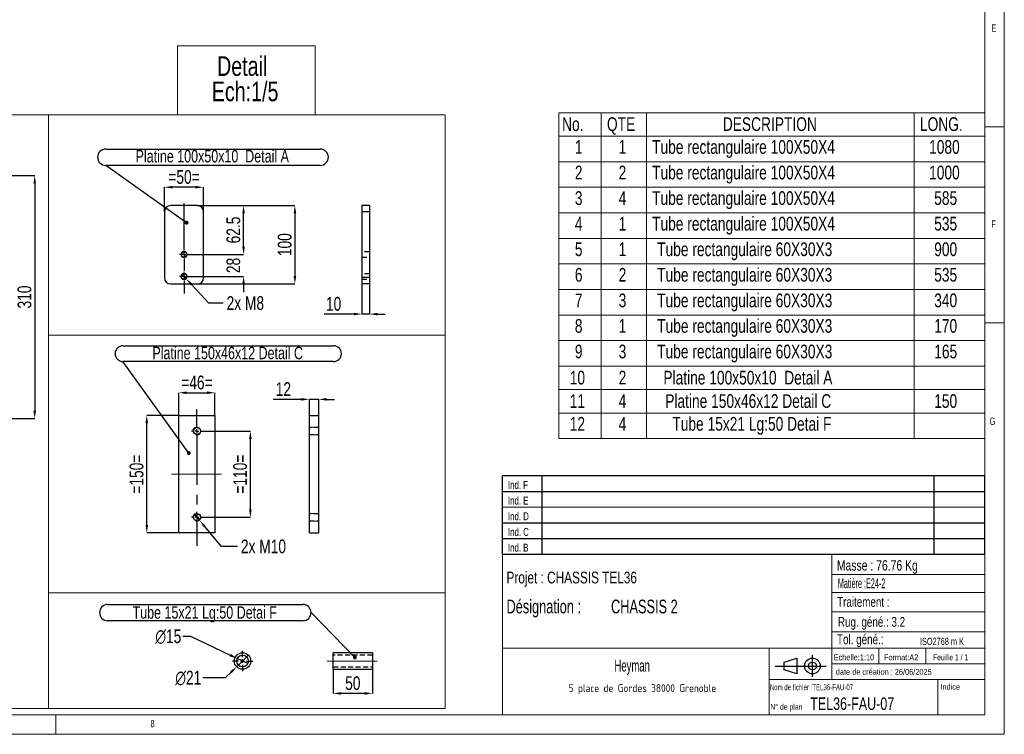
# Model space of a CAD drawing. Header units: millimetres. Extents: x 5 to 589, y 5 to 415.
# Tile 7 of 8: x 338 to 589, y 5 to 187. Entities that reach past the tile are written whole.
import ezdxf

# ---------------------------------------------------------------- set-up
doc = ezdxf.new("R2010")
doc.units = ezdxf.units.MM
doc.header["$PDSIZE"] = -1
doc.linetypes.add('CENTERX2', pattern=[20.32, 12.7, -2.54, 2.54, -2.54])
doc.linetypes.add('HIDDEN', pattern=[1.905, 1.27, -0.635])
for name, color, linetype in [('COTES', 1, 'Continuous'), ('NOTES', 6, 'Continuous'), ('TRAIT-FINS', 9, 'Continuous'), ('TRAIT-MIXTES', 3, 'CENTERX2'), ('TRAIT-TIRET', 2, 'HIDDEN')]:
    doc.layers.add(name, color=color, linetype=linetype)
doc.layers.add('TRAIT-FORT', color=4, linetype='Continuous', lineweight=25)
doc.styles.add('SLDTEXTSTYLE0', font='TXT', dxfattribs={"width": 0.75})
doc.styles.add('SLDTEXTSTYLE2', font='TXT', dxfattribs={"width": 0.605})
doc.styles.add('SLDTEXTSTYLE3', font='TXT', dxfattribs={"width": 0.617423})
doc.styles.add('SLDTEXTSTYLE4', font='TXT', dxfattribs={"width": 0.7})
doc.styles.add('SLDTEXTSTYLE5', font='TXT', dxfattribs={"width": 0.535475})
doc.styles.add('SLDTEXTSTYLE6', font='ISOCP3', dxfattribs={"width": 0.96})
doc.styles.add('SLDTEXTSTYLE7', font='TXT', dxfattribs={"width": 0.692308})
doc.styles.add('SLDTEXTSTYLE8', font='TXT', dxfattribs={"width": 0.695728})
doc.dimstyles.new('SLDDIMSTYLE2', dxfattribs={"dimtxt": 0.18, "dimasz": 1, "dimexe": 0, "dimexo": 0.0625, "dimgap": 0, "dimtad": 0, "dimtih": 1, "dimtoh": 1, "dimdec": 0, "dimrnd": 1e-09, "dimzin": 0, "dimdsep": 46, "dimtxsty": 'Standard', "dimblk1": 'DOT', "dimblk2": 'DOT', "dimsah": 1, "dimcen": 0.09, "dimadec": 0, "dimazin": 0, "dimtfac": 1, "dimtdec": 0, "dimtofl": 0, "dimtmove": 0, "dimatfit": 3, "dimldrblk": 'DOT', "dimfxl": 1, "dimfrac": 2, "dimtolj": 1, "dimtzin": 0, "dimarcsym": 0})
doc.dimstyles.new('SLDDIMSTYLE4', dxfattribs={"dimtxt": 3.5, "dimasz": 2, "dimexe": 0, "dimexo": 0.0625, "dimgap": 0.875, "dimtad": 1, "dimlfac": 5, "dimrnd": 1e-09, "dimzin": 12, "dimdsep": 46, "dimtxsty": 'SLDTEXTSTYLE0', "dimsah": 1, "dimcen": 0.09, "dimadec": 0, "dimazin": 3, "dimtfac": 1, "dimtmove": 0, "dimatfit": 0, "dimfxl": 1, "dimfrac": 2, "dimtolj": 1, "dimtzin": 12, "dimarcsym": 0})
doc.dimstyles.new('SLDDIMSTYLE5', dxfattribs={"dimtxt": 3.5, "dimasz": 2, "dimexe": 0, "dimexo": 0.0625, "dimgap": 0.875, "dimtad": 0, "dimtih": 1, "dimtoh": 1, "dimlfac": 5, "dimrnd": 1e-09, "dimzin": 12, "dimdsep": 46, "dimtxsty": 'SLDTEXTSTYLE0', "dimblk1": 'NONE', "dimsah": 1, "dimcen": 0, "dimadec": 0, "dimazin": 3, "dimtfac": 1, "dimtmove": 0, "dimatfit": 3, "dimldrblk": 'NONE', "dimfxl": 1, "dimfrac": 2, "dimtolj": 1, "dimtzin": 12, "dimarcsym": 0})
doc.dimstyles.new('SLDDIMSTYLE6', dxfattribs={"dimtxt": 3.5, "dimasz": 2, "dimexe": 0, "dimexo": 0.0625, "dimgap": 0.875, "dimtad": 1, "dimlfac": 5, "dimrnd": 1e-09, "dimzin": 12, "dimdsep": 46, "dimtxsty": 'SLDTEXTSTYLE0', "dimsah": 1, "dimcen": 0.09, "dimadec": 0, "dimazin": 3, "dimtfac": 1, "dimtofl": 0, "dimtmove": 0, "dimatfit": 3, "dimfxl": 1, "dimfrac": 2, "dimtolj": 1, "dimtzin": 12, "dimarcsym": 0})
doc.dimstyles.new('SLDDIMSTYLE7', dxfattribs={"dimtxt": 3.5, "dimasz": 2, "dimexe": 0, "dimexo": 0.0625, "dimgap": 0.875, "dimtad": 0, "dimtih": 1, "dimtoh": 1, "dimlfac": 5, "dimrnd": 1e-09, "dimzin": 12, "dimdsep": 46, "dimtxsty": 'SLDTEXTSTYLE0', "dimblk1": 'NONE', "dimsah": 1, "dimcen": 0, "dimadec": 0, "dimazin": 3, "dimtfac": 1, "dimtmove": 0, "dimatfit": 3, "dimldrblk": 'NONE', "dimfxl": 1, "dimfrac": 2, "dimtolj": 1, "dimtzin": 12, "dimarcsym": 0})
doc.dimstyles.new('SLDDIMSTYLE8', dxfattribs={"dimtxt": 3.5, "dimasz": 2, "dimexe": 0, "dimexo": 0.0625, "dimgap": 0.875, "dimtad": 1, "dimdec": 1, "dimlfac": 5, "dimrnd": 1e-09, "dimzin": 12, "dimdsep": 46, "dimtxsty": 'SLDTEXTSTYLE0', "dimsah": 1, "dimcen": 0.09, "dimadec": 0, "dimazin": 3, "dimtfac": 1, "dimtdec": 1, "dimtofl": 0, "dimtmove": 0, "dimatfit": 3, "dimfxl": 1, "dimfrac": 2, "dimtolj": 1, "dimtzin": 12, "dimarcsym": 0})

# ---------------------------------------------------------------- blocks, each defined once
blk = doc.blocks.new('Bloc11')
for p, q in [((123, 20), (0, 20)), ((0, 0), (0, 20)), ((10, 20), (10, 0)), ((110, 20), (110, 0)), ((123, 0), (123, 20)), ((0, 16), (123, 16)), ((0, 8), (123, 8)), ((0, 4), (123, 4)), ((0, 0), (123, 0))]:
    blk.add_line(p, q)
at = {"color": 7, "linetype": 'Continuous', "lineweight": 18}
blk.add_line((0, 12), (123, 12), dxfattribs=at)
at = {"color": 5}
for tag in ['AUTOATTR0', 'AUTOATTR1', 'AUTOATTR2', 'AUTOATTR3', 'AUTOATTR4', 'AUTOATTR5', 'AUTOATTR6', 'AUTOATTR7', 'AUTOATTR8', 'AUTOATTR9']:
    blk.add_attdef(tag, (0, 0), '', height=1, dxfattribs=at)
at = {"layer": 'NOTES', "color": 211, "char_height": 2, "attachment_point": 1, "style": 'SLDTEXTSTYLE0'}
for s, insert in [('Ind. F', (1.36, 18.66)), ('Ind. E', (1.36, 14.66)), ('Ind. D', (1.36, 10.66)), ('Ind. C', (1.36, 6.66)), ('Ind. B', (1.36, 2.66))]:
    blk.add_mtext(s, dxfattribs=dict(at, insert=insert))
blk = doc.blocks.new('Bloc12')
for p, q in [((9.48, 0), (9.48, 5.6)), ((0, 2.8), (12.98, 2.8)), ((2.32, 3.8), (5.55, 4.8)), ((2.32, 1.8), (2.32, 3.8)), ((5.55, 4.8), (5.55, 0.8)), ((5.55, 0.8), (2.32, 1.8))]:
    blk.add_line(p, q)
for radius in [2, 1]:
    blk.add_circle((9.48, 2.8), radius)
blk = doc.blocks.new('SW_NOTE_1')
at = {"layer": 'NOTES', "color": 0, "char_height": 5, "attachment_point": 2, "style": 'SLDTEXTSTYLE0'}
for s, insert in [('Detail', (9.3, 6.45)), ('Ech:1/5', (10.05, -0.02))]:
    blk.add_mtext(s, dxfattribs=dict(at, insert=insert))
blk = doc.blocks.new('SW_NOTE_2')
at = {"layer": 'NOTES', "color": 0, "insert": (20.94, 2.58), "char_height": 2, "attachment_point": 2, "style": 'SLDTEXTSTYLE6'}
blk.add_mtext('5 place de Gordes 38000 Grenoble', dxfattribs=at)
blk = doc.blocks.new('SW_NOTE_3')
at = {"layer": 'NOTES', "color": 0, "char_height": 3.5, "attachment_point": 1, "style": 'SLDTEXTSTYLE8'}
for s, insert in [('Désignation :', (0, 4.51)), ('CHASSIS 2', (26.67, 4.51))]:
    blk.add_mtext(s, dxfattribs=dict(at, insert=insert))
blk = doc.blocks.new('SW_TABLEANNOTATION_0')
at = {"color": 0, "linetype": 'Continuous', "lineweight": 18}
for p, q in [((0, 0), (0, -83.16)), ((108.68, 0), (0, 0)), ((10.8, 0), (10.8, -5.97)), ((22.36, 0), (22.36, -5.97)), ((90.65, 0), (90.65, -5.97)), ((108.68, -83.16), (108.68, 0)), ((0, -5.97), (108.68, -5.97)), ((10.8, -5.97), (10.8, -83.16)), ((22.36, -5.97), (22.36, -83.16)), ((90.65, -5.97), (90.65, -83.16)), ((0, -12.49), (108.68, -12.49)), ((0, -19.02), (108.68, -19.02)), ((0, -25.55), (108.68, -25.55)), ((0, -32.07), (108.68, -32.07)), ((0, -38.6), (108.68, -38.6)), ((0, -45.12), (108.68, -45.12)), ((0, -51.65), (108.68, -51.65)), ((0, -58.17), (108.68, -58.17)), ((0, -64.7), (108.68, -64.7)), ((0, -70.67), (108.68, -70.67)), ((0, -76.64), (108.68, -76.64)), ((0, -83.16), (108.68, -83.16))]:
    blk.add_line(p, q, dxfattribs=at)
at = {"color": 0, "linetype": 'Continuous', "lineweight": 18, "char_height": 3.5, "attachment_point": 1, "style": 'SLDTEXTSTYLE0'}
for s, insert in [('No.', (0.85, -1.16)), ('QTE', (12.3, -1.16)), ('DESCRIPTION', (41.86, -1.16)), ('LONG.', (92.15, -1.16)), ('1', (4.11, -6.98)), ('1', (15.29, -6.98)), ('Tube rectangulaire 100X50X4', (23.82, -6.98)), ('1080', (94.49, -6.98)), ('2', (4.11, -13.51)), ('2', (15.29, -13.51)), ('Tube rectangulaire 100X50X4', (23.82, -13.51)), ('1000', (94.49, -13.51)), ('3', (4.11, -20.03)), ('4', (15.29, -20.03)), ('Tube rectangulaire 100X50X4', (23.82, -20.03)), ('585', (95.79, -20.03)), ('4', (4.11, -26.56)), ('1', (15.29, -26.56)), ('Tube rectangulaire 100X50X4', (23.82, -26.56)), ('535', (95.79, -26.56)), ('5', (4.11, -33.09)), ('1', (15.29, -33.09)), ('Tube rectangulaire 60X30X3', (25.11, -33.09)), ('900', (95.79, -33.09)), ('6', (4.11, -39.61)), ('2', (15.29, -39.61)), ('Tube rectangulaire 60X30X3', (25.11, -39.61)), ('535', (95.79, -39.61)), ('7', (4.11, -46.14)), ('3', (15.29, -46.14)), ('Tube rectangulaire 60X30X3', (25.11, -46.14)), ('340', (95.79, -46.14)), ('8', (4.11, -52.66)), ('1', (15.29, -52.66)), ('Tube rectangulaire 60X30X3', (25.11, -52.66)), ('170', (95.79, -52.66)), ('9', (4.11, -59.19)), ('3', (15.29, -59.19)), ('Tube rectangulaire 60X30X3', (25.11, -59.19)), ('165', (95.79, -59.19)), ('10', (2.81, -65.86)), ('2', (15.29, -65.86)), ('Platine 100x50x10  Detail A', (26.7, -65.86)), ('11', (2.81, -71.83)), ('4', (15.29, -71.83)), ('Platine 150x46x12 Detail C', (27.17, -71.83)), ('150', (95.79, -71.83)), ('12', (2.81, -77.65)), ('4', (15.29, -77.65)), ('Tube 15x21 Lg:50 Detai F', (28.99, -77.65))]:
    blk.add_mtext(s, dxfattribs=dict(at, insert=insert))
blk = doc.blocks.new('_D_21')
at = {"layer": 'COTES', "color": 0, "lineweight": -2, "transparency": 16777216}
for p, q in [((427.79, 25.75), (427.79, 15.44)), ((417.79, 21.55), (417.79, 15.44)), ((425.79, 15.44), (419.79, 15.44))]:
    blk.add_line(p, q, dxfattribs=at)
at = {"layer": 'COTES', "color": 0, "transparency": 16777216}
for points in [[(419.79, 15.77), (419.79, 15.1), (417.79, 15.44)], [(425.79, 15.77), (425.79, 15.1), (427.79, 15.44)]]:
    blk.add_solid(points, dxfattribs=at)
at = {"layer": 'Defpoints', "color": 0, "transparency": 16777216}
for p in [(427.79, 25.81), (417.79, 21.61), (417.79, 15.44)]:
    blk.add_point(p, dxfattribs=at)
at = {"layer": 'COTES', "color": 0, "transparency": 16777216, "insert": (422.79, 19.81), "char_height": 3.5, "attachment_point": 2, "style": 'SLDTEXTSTYLE0'}
blk.add_mtext('\\A1;50', dxfattribs=at)
blk = doc.blocks.new('SW_NOTE_10')
at = {"layer": 'NOTES', "color": 0}
for p, q in [((-51.89, 2.08), (-2.08, 2.08)), ((-2.08, -2.08), (-51.89, -2.08))]:
    blk.add_line(p, q, dxfattribs=at)
for centre, start, end in [((-51.89, 0), 90, 270), ((-2.08, 0), 270, 90)]:
    blk.add_arc(centre, 2.08, start, end, dxfattribs=at)
at = {"layer": 'NOTES', "color": 0, "insert": (-27.12, 1.62), "char_height": 3.175, "attachment_point": 2, "style": 'SLDTEXTSTYLE0'}
blk.add_mtext('Tube 15x21 Lg:50 Detai F', dxfattribs=at)
blk = doc.blocks.new('_Dot')
at = {"color": 0, "linetype": 'ByBlock', "lineweight": -2}
blk.add_line((-0.5, 0), (-1, 0), dxfattribs=at)
at = {"color": 0, "linetype": 'ByBlock', "const_width": 0.5}
blk.add_lwpolyline([(-0.25, 0, 1), (0.25, 0, 1)], format="xyb", close=True, dxfattribs=at)
blk = doc.blocks.new('_D_22')
at = {"layer": 'COTES', "color": 0, "lineweight": -2, "transparency": 16777216}
for p, q in [((396.17, 25.17), (393.16, 22.25)), ((390.28, 19.46), (391.72, 20.86)), ((384.51, 19.46), (390.28, 19.46))]:
    blk.add_line(p, q, dxfattribs=at)
at = {"layer": 'COTES', "color": 0, "transparency": 16777216}
blk.add_solid([(391.49, 21.1), (391.95, 20.62), (393.16, 22.25)], dxfattribs=at)
at = {"layer": 'Defpoints', "color": 0, "transparency": 16777216}
for p in [(396.17, 25.17), (393.16, 22.25)]:
    blk.add_point(p, dxfattribs=at)
at = {"layer": 'COTES', "color": 0, "transparency": 16777216, "insert": (377.51, 21.21), "char_height": 3.5, "attachment_point": 1, "style": 'SLDTEXTSTYLE0'}
blk.add_mtext('\\A1;∅21', dxfattribs=at)
blk = doc.blocks.new('_None')
blk = doc.blocks.new('_D_23')
at = {"layer": 'COTES', "color": 0, "lineweight": -2, "transparency": 16777216}
for p, q in [((379.41, 30.02), (381.41, 30.02)), ((381.41, 30.02), (391.5, 25.21)), ((396.02, 23.06), (393.31, 24.35))]:
    blk.add_line(p, q, dxfattribs=at)
at = {"layer": 'COTES', "color": 0, "transparency": 16777216}
blk.add_solid([(391.65, 25.51), (391.36, 24.91), (393.31, 24.35)], dxfattribs=at)
at = {"layer": 'Defpoints', "color": 0, "transparency": 16777216}
for p in [(393.31, 24.35), (396.02, 23.06)]:
    blk.add_point(p, dxfattribs=at)
at = {"layer": 'COTES', "color": 0, "transparency": 16777216, "insert": (372.41, 31.77), "char_height": 3.5, "attachment_point": 1, "style": 'SLDTEXTSTYLE0'}
blk.add_mtext('\\A1;∅15', dxfattribs=at)
blk = doc.blocks.new('SW_CENTERMARKSYMBOL_14')
at = {"layer": 'TRAIT-MIXTES', "color": 0}
for p, q in [((0, 1), (0, 2.6)), ((-1, 0), (-2.6, 0)), ((0, 0), (-0.5, 0)), ((0, 0), (0, 0.5)), ((0, 0), (0, -0.5)), ((0, 0), (0.5, 0)), ((1, 0), (2.6, 0)), ((0, -1), (0, -2.6))]:
    blk.add_line(p, q, dxfattribs=at)
blk = doc.blocks.new('_D_24')
at = {"layer": 'COTES', "color": 0, "lineweight": -2, "transparency": 16777216}
for p, q in [((277.37, 147.61), (341.63, 147.61)), ((341.63, 145.61), (341.63, 87.61)), ((278.37, 85.61), (341.63, 85.61))]:
    blk.add_line(p, q, dxfattribs=at)
at = {"layer": 'COTES', "color": 0, "transparency": 16777216}
for points in [[(341.3, 145.61), (341.96, 145.61), (341.63, 147.61)], [(341.3, 87.61), (341.96, 87.61), (341.63, 85.61)]]:
    blk.add_solid(points, dxfattribs=at)
at = {"layer": 'Defpoints', "color": 0, "transparency": 16777216}
for p in [(277.31, 147.61), (278.31, 85.61), (341.63, 85.61)]:
    blk.add_point(p, dxfattribs=at)
at = {"layer": 'COTES', "color": 0, "transparency": 16777216, "insert": (337.26, 116.61), "char_height": 3.5, "attachment_point": 2, "rotation": 90, "style": 'SLDTEXTSTYLE0'}
blk.add_mtext('\\A1;310', dxfattribs=at)
blk = doc.blocks.new('_D_48')
at = {"layer": 'COTES', "color": 0, "lineweight": -2, "transparency": 16777216}
for p, q in [((379.19, 122.44), (380.28, 121.27)), ((386.05, 115.07), (381.64, 119.81)), ((389.72, 115.07), (386.05, 115.07))]:
    blk.add_line(p, q, dxfattribs=at)
at = {"layer": 'COTES', "color": 0, "transparency": 16777216}
blk.add_solid([(381.88, 120.03), (381.4, 119.58), (380.28, 121.27)], dxfattribs=at)
at = {"layer": 'Defpoints', "color": 0, "transparency": 16777216}
for p in [(379.19, 122.44), (380.28, 121.27)]:
    blk.add_point(p, dxfattribs=at)
at = {"layer": 'COTES', "color": 0, "transparency": 16777216, "insert": (390.59, 116.82), "char_height": 3.5, "attachment_point": 1, "style": 'SLDTEXTSTYLE0'}
blk.add_mtext('\\A1;2x M8', dxfattribs=at)
blk = doc.blocks.new('_D_49')
at = {"layer": 'COTES', "color": 0, "lineweight": -2, "transparency": 16777216}
for p, q in [((383.2, 139.96), (408.02, 139.96)), ((408.02, 137.96), (408.02, 121.96)), ((383.2, 119.96), (408.02, 119.96))]:
    blk.add_line(p, q, dxfattribs=at)
at = {"layer": 'COTES', "color": 0, "transparency": 16777216}
for points in [[(407.68, 137.96), (408.35, 137.96), (408.02, 139.96)], [(407.68, 121.96), (408.35, 121.96), (408.02, 119.96)]]:
    blk.add_solid(points, dxfattribs=at)
at = {"layer": 'Defpoints', "color": 0, "transparency": 16777216}
for p in [(383.13, 139.96), (383.13, 119.96), (408.02, 119.96)]:
    blk.add_point(p, dxfattribs=at)
at = {"layer": 'COTES', "color": 0, "transparency": 16777216, "insert": (403.64, 129.96), "char_height": 3.5, "attachment_point": 2, "rotation": 90, "style": 'SLDTEXTSTYLE0'}
blk.add_mtext('\\A1;100', dxfattribs=at)
blk = doc.blocks.new('_D_50')
at = {"layer": 'COTES', "color": 0, "lineweight": -2, "transparency": 16777216}
for p, q in [((383.2, 139.96), (394.93, 139.96)), ((394.93, 129.46), (394.93, 137.96)), ((381, 127.46), (394.93, 127.46))]:
    blk.add_line(p, q, dxfattribs=at)
at = {"layer": 'COTES', "color": 0, "transparency": 16777216}
for points in [[(394.59, 137.96), (395.26, 137.96), (394.93, 139.96)], [(394.59, 129.46), (395.26, 129.46), (394.93, 127.46)]]:
    blk.add_solid(points, dxfattribs=at)
at = {"layer": 'Defpoints', "color": 0, "transparency": 16777216}
for p in [(383.13, 139.96), (394.93, 139.96), (380.93, 127.46)]:
    blk.add_point(p, dxfattribs=at)
at = {"layer": 'COTES', "color": 0, "transparency": 16777216, "insert": (390.55, 133.71), "char_height": 3.5, "attachment_point": 2, "rotation": 90, "style": 'SLDTEXTSTYLE0'}
blk.add_mtext('\\A1;62.5', dxfattribs=at)
blk = doc.blocks.new('_D_51')
at = {"layer": 'COTES', "color": 0, "lineweight": -2, "transparency": 16777216}
for p, q in [((394.93, 129.46), (394.93, 131.46)), ((381, 127.46), (394.93, 127.46)), ((381, 121.86), (394.93, 121.86)), ((394.93, 119.86), (394.93, 117.86))]:
    blk.add_line(p, q, dxfattribs=at)
at = {"layer": 'COTES', "color": 0, "transparency": 16777216}
for points in [[(394.59, 129.46), (395.26, 129.46), (394.93, 127.46)], [(394.59, 119.86), (395.26, 119.86), (394.93, 121.86)]]:
    blk.add_solid(points, dxfattribs=at)
at = {"layer": 'Defpoints', "color": 0, "transparency": 16777216}
for p in [(380.93, 127.46), (380.93, 121.86), (394.93, 121.86)]:
    blk.add_point(p, dxfattribs=at)
at = {"layer": 'COTES', "color": 0, "transparency": 16777216, "insert": (390.55, 124.66), "char_height": 3.5, "attachment_point": 2, "rotation": 90, "style": 'SLDTEXTSTYLE0'}
blk.add_mtext('\\A1;28', dxfattribs=at)
blk = doc.blocks.new('_D_52')
at = {"layer": 'COTES', "color": 0, "lineweight": -2, "transparency": 16777216}
for p, q in [((374.73, 138.42), (374.73, 144.63)), ((382.73, 144.63), (376.73, 144.63)), ((384.73, 138.42), (384.73, 144.63))]:
    blk.add_line(p, q, dxfattribs=at)
at = {"layer": 'COTES', "color": 0, "transparency": 16777216}
for points in [[(376.73, 144.96), (376.73, 144.29), (374.73, 144.63)], [(382.73, 144.96), (382.73, 144.29), (384.73, 144.63)]]:
    blk.add_solid(points, dxfattribs=at)
at = {"layer": 'Defpoints', "color": 0, "transparency": 16777216}
for p in [(374.73, 144.63), (374.73, 138.36), (384.73, 138.36)]:
    blk.add_point(p, dxfattribs=at)
at = {"layer": 'COTES', "color": 0, "transparency": 16777216, "insert": (379.73, 149), "char_height": 3.5, "attachment_point": 2, "style": 'SLDTEXTSTYLE0'}
blk.add_mtext('\\A1;=50=', dxfattribs=at)
blk = doc.blocks.new('SW_NOTE_35')
at = {"layer": 'NOTES', "color": 0}
for p, q in [((0, 4.15), (54.72, 4.15)), ((54.72, 0), (0, 0))]:
    blk.add_line(p, q, dxfattribs=at)
for centre, start, end in [((0, 2.08), 90, 270), ((54.72, 2.08), 270, 90)]:
    blk.add_arc(centre, 2.08, start, end, dxfattribs=at)
at = {"layer": 'NOTES', "color": 0, "insert": (27.19, 3.92), "char_height": 3.175, "attachment_point": 2, "style": 'SLDTEXTSTYLE0'}
blk.add_mtext('Platine 100x50x10  Detail A', dxfattribs=at)
blk = doc.blocks.new('SW_CENTERMARKSYMBOL_26')
at = {"layer": 'TRAIT-MIXTES', "color": 0}
for p, q in [((-1, 0), (-1.2, 0)), ((0, 0), (-0.5, 0)), ((0, 1), (0, 1.2)), ((0, 0), (0, 0.5)), ((0, 0), (0, -0.5)), ((0, 0), (0.5, 0)), ((1, 0), (1.2, 0)), ((0, -1), (0, -4.34))]:
    blk.add_line(p, q, dxfattribs=at)
blk = doc.blocks.new('SW_CENTERMARKSYMBOL_27')
at = {"layer": 'TRAIT-MIXTES', "color": 0}
for p, q in [((0, 1), (0, 13.02)), ((-1, 0), (-1.2, 0)), ((0, 0), (-0.5, 0)), ((0, 0), (0, 0.5)), ((0, 0), (0, -0.5)), ((0, 0), (0.5, 0)), ((1, 0), (1.2, 0)), ((0, -1), (0, -4.15))]:
    blk.add_line(p, q, dxfattribs=at)
blk = doc.blocks.new('_D_53')
at = {"layer": 'COTES', "color": 0, "lineweight": -2, "transparency": 16777216}
for p, q in [((378.42, 86.46), (378.42, 92.18)), ((380.42, 92.18), (385.62, 92.18)), ((387.62, 86.46), (387.62, 92.18))]:
    blk.add_line(p, q, dxfattribs=at)
at = {"layer": 'COTES', "color": 0, "transparency": 16777216}
for points in [[(380.42, 92.51), (380.42, 91.84), (378.42, 92.18)], [(385.62, 92.51), (385.62, 91.84), (387.62, 92.18)]]:
    blk.add_solid(points, dxfattribs=at)
at = {"layer": 'Defpoints', "color": 0, "transparency": 16777216}
for p in [(387.62, 92.18), (378.42, 86.4), (387.62, 86.4)]:
    blk.add_point(p, dxfattribs=at)
at = {"layer": 'COTES', "color": 0, "transparency": 16777216, "insert": (383.02, 96.55), "char_height": 3.5, "attachment_point": 2, "style": 'SLDTEXTSTYLE0'}
blk.add_mtext('\\A1;=46=', dxfattribs=at)
blk = doc.blocks.new('_D_54')
at = {"layer": 'COTES', "color": 0, "lineweight": -2, "transparency": 16777216}
for p, q in [((378.36, 86.4), (370.23, 86.4)), ((370.23, 58.4), (370.23, 84.4)), ((378.36, 56.4), (370.23, 56.4))]:
    blk.add_line(p, q, dxfattribs=at)
at = {"layer": 'COTES', "color": 0, "transparency": 16777216}
for points in [[(369.9, 84.4), (370.56, 84.4), (370.23, 86.4)], [(369.9, 58.4), (370.56, 58.4), (370.23, 56.4)]]:
    blk.add_solid(points, dxfattribs=at)
at = {"layer": 'Defpoints', "color": 0, "transparency": 16777216}
for p in [(370.23, 86.4), (378.42, 86.4), (378.42, 56.4)]:
    blk.add_point(p, dxfattribs=at)
at = {"layer": 'COTES', "color": 0, "transparency": 16777216, "insert": (365.86, 71.4), "char_height": 3.5, "attachment_point": 2, "rotation": 90, "style": 'SLDTEXTSTYLE0'}
blk.add_mtext('\\A1;=150=', dxfattribs=at)
blk = doc.blocks.new('_D_55')
at = {"layer": 'COTES', "color": 0, "lineweight": -2, "transparency": 16777216}
for p, q in [((384.48, 82.4), (396.66, 82.4)), ((396.66, 62.4), (396.66, 80.4)), ((384.48, 60.4), (396.66, 60.4))]:
    blk.add_line(p, q, dxfattribs=at)
at = {"layer": 'COTES', "color": 0, "transparency": 16777216}
for points in [[(396.33, 80.4), (396.99, 80.4), (396.66, 82.4)], [(396.33, 62.4), (396.99, 62.4), (396.66, 60.4)]]:
    blk.add_solid(points, dxfattribs=at)
at = {"layer": 'Defpoints', "color": 0, "transparency": 16777216}
for p in [(384.42, 82.4), (396.66, 82.4), (384.42, 60.4)]:
    blk.add_point(p, dxfattribs=at)
at = {"layer": 'COTES', "color": 0, "transparency": 16777216, "insert": (392.28, 71.4), "char_height": 3.5, "attachment_point": 2, "rotation": 90, "style": 'SLDTEXTSTYLE0'}
blk.add_mtext('\\A1;=110=', dxfattribs=at)
blk = doc.blocks.new('_D_56')
at = {"layer": 'COTES', "color": 0, "lineweight": -2, "transparency": 16777216}
for p, q in [((382.38, 61.16), (383.67, 59.63)), ((389.31, 52.95), (384.96, 58.1)), ((393.37, 52.95), (389.31, 52.95))]:
    blk.add_line(p, q, dxfattribs=at)
at = {"layer": 'COTES', "color": 0, "transparency": 16777216}
blk.add_solid([(385.21, 58.32), (384.7, 57.89), (383.67, 59.63)], dxfattribs=at)
at = {"layer": 'Defpoints', "color": 0, "transparency": 16777216}
for p in [(382.38, 61.16), (383.67, 59.63)]:
    blk.add_point(p, dxfattribs=at)
at = {"layer": 'COTES', "color": 0, "transparency": 16777216, "insert": (394.24, 54.7), "char_height": 3.5, "attachment_point": 1, "style": 'SLDTEXTSTYLE0'}
blk.add_mtext('\\A1;2x M10', dxfattribs=at)
blk = doc.blocks.new('SW_NOTE_36')
at = {"layer": 'NOTES', "color": 0}
for p, q in [((0, 4.03), (53.71, 4.03)), ((53.71, 0), (0, 0))]:
    blk.add_line(p, q, dxfattribs=at)
for centre, start, end in [((0, 2.01), 90, 270), ((53.71, 2.01), 270, 90)]:
    blk.add_arc(centre, 2.01, start, end, dxfattribs=at)
at = {"layer": 'NOTES', "color": 0, "insert": (26.72, 3.76), "char_height": 3.175, "attachment_point": 2, "style": 'SLDTEXTSTYLE0'}
blk.add_mtext('Platine 150x46x12 Detail C', dxfattribs=at)
blk = doc.blocks.new('SW_CENTERMARKSYMBOL_28')
at = {"layer": 'TRAIT-MIXTES', "color": 0}
for p, q in [((0, 1), (0, 5.48)), ((-1, 0), (-1.4, 0)), ((0, 0), (-0.5, 0)), ((0, 0), (0, 0.5)), ((0, 0), (0, -0.5)), ((0, 0), (0.5, 0)), ((1, 0), (1.4, 0)), ((0, -1), (0, -29.33))]:
    blk.add_line(p, q, dxfattribs=at)
blk = doc.blocks.new('SW_CENTERMARKSYMBOL_29')
at = {"layer": 'TRAIT-MIXTES', "color": 0}
for p, q in [((-1, 0), (-1.4, 0)), ((0, 0), (-0.5, 0)), ((0, 1), (0, 1.4)), ((0, 0), (0, 0.5)), ((0, 0), (0, -0.5)), ((0, 0), (0.5, 0)), ((1, 0), (1.4, 0)), ((0, -1), (0, -1.4))]:
    blk.add_line(p, q, dxfattribs=at)
blk = doc.blocks.new('_D_57')
at = {"layer": 'COTES', "color": 0, "lineweight": -2, "transparency": 16777216}
for p, q in [((425.08, 119.89), (425.08, 112.25)), ((427.08, 119.89), (427.08, 112.25)), ((423.08, 112.25), (415.49, 112.25)), ((427.08, 112.25), (425.08, 112.25)), ((429.08, 112.25), (431.08, 112.25))]:
    blk.add_line(p, q, dxfattribs=at)
at = {"layer": 'COTES', "color": 0, "transparency": 16777216}
for points in [[(423.08, 112.58), (423.08, 111.91), (425.08, 112.25)], [(429.08, 112.58), (429.08, 111.91), (427.08, 112.25)]]:
    blk.add_solid(points, dxfattribs=at)
at = {"layer": 'Defpoints', "color": 0, "transparency": 16777216}
for p in [(425.08, 119.96), (427.08, 119.96), (425.08, 112.25)]:
    blk.add_point(p, dxfattribs=at)
at = {"layer": 'COTES', "color": 0, "transparency": 16777216, "insert": (417.89, 116.62), "char_height": 3.5, "attachment_point": 2, "style": 'SLDTEXTSTYLE0'}
blk.add_mtext('\\A1;10', dxfattribs=at)
blk = doc.blocks.new('_D_58')
at = {"layer": 'COTES', "color": 0, "lineweight": -2, "transparency": 16777216}
for p, q in [((409.7, 90.49), (402.45, 90.49)), ((411.7, 86.46), (411.7, 90.49)), ((414.1, 90.49), (411.7, 90.49)), ((414.1, 86.46), (414.1, 90.49)), ((416.1, 90.49), (418.1, 90.49))]:
    blk.add_line(p, q, dxfattribs=at)
at = {"layer": 'COTES', "color": 0, "transparency": 16777216}
for points in [[(409.7, 90.83), (409.7, 90.16), (411.7, 90.49)], [(416.1, 90.83), (416.1, 90.16), (414.1, 90.49)]]:
    blk.add_solid(points, dxfattribs=at)
at = {"layer": 'Defpoints', "color": 0, "transparency": 16777216}
for p in [(414.1, 90.49), (411.7, 86.4), (414.1, 86.4)]:
    blk.add_point(p, dxfattribs=at)
at = {"layer": 'COTES', "color": 0, "transparency": 16777216, "insert": (405.08, 94.87), "char_height": 3.5, "attachment_point": 2, "style": 'SLDTEXTSTYLE0'}
blk.add_mtext('\\A1;12', dxfattribs=at)

msp = doc.modelspace()

# ---------------------------------------------------------------- linework, layer by layer
at = {"lineweight": 18}
for p, q in [((589, 5), (589, 415)), ((584, 10), (584, 410)), ((378.0768, 163.1032), (378.0768, 180.6967)), ((378.0768, 180.6967), (413.2222, 180.6967)), ((413.2222, 163.1032), (413.2222, 180.6967)), ((345.1315, 163.1032), (199.3369, 163.1032)), ((345.1315, 163.1032), (446.3479, 163.1032)), ((345.1315, 163.1032), (345.1315, 106.836)), ((345.1315, 163.1032), (345.1315, 11.5529)), ((378.0768, 163.1032), (413.2222, 163.1032)), ((446.3479, 163.1032), (446.3479, 106.836)), ((584, 160), (589, 160)), ((589, 110), (584, 110)), ((345.1315, 106.836), (446.3479, 106.836)), ((446.3479, 106.836), (345.1315, 106.836)), ((345.1315, 106.836), (345.1315, 41.0853)), ((446.3479, 106.836), (446.3479, 41.0853)), ((461, 51), (461, 10)), ((584, 51), (461, 51)), ((545, 51), (545, 19)), ((584, 51), (584, 10)), ((545, 45.7564), (584, 45.7564)), ((446.3479, 41.0853), (345.1315, 41.0853)), ((345.1315, 11.5529), (345.1315, 41.0853)), ((345.1315, 41.0853), (446.3479, 41.0853)), ((446.3479, 11.5529), (446.3479, 41.0853)), ((545, 41.1784), (584, 41.1784)), ((545, 36.2449), (584, 36.2449)), ((545, 31.1779), (584, 31.1779)), ((461, 27), (584, 27)), ((529, 27), (529, 10)), ((557, 27), (557, 23)), ((569, 27), (569, 23)), ((545, 23), (584, 23)), ((529, 19), (584, 19)), ((572, 19), (572, 10)), ((345.1315, 11.5529), (199.3369, 11.5529)), ((345.1315, 11.5529), (446.3479, 11.5529)), ((10, 10), (584, 10)), ((347, 5), (347, 10)), ((461, 10.0004), (584, 10)), ((5, 5), (589, 5))]:
    msp.add_line(p, q, dxfattribs=at)
at = {"layer": 'TRAIT-FINS', "lineweight": 18}
for p, q in [((411.7003, 83.3969), (414.1003, 83.3969)), ((411.7003, 81.3969), (414.1003, 81.3969)), ((411.7003, 61.3969), (414.1003, 61.3969)), ((411.7003, 59.3969), (414.1003, 59.3969))]:
    msp.add_line(p, q, dxfattribs=at)
for centre in [(379.7332, 127.4558), (379.7332, 121.8558)]:
    msp.add_circle(centre, 0.8, dxfattribs=at)
for centre in [(383.0221, 82.3969), (383.0221, 60.3969)]:
    msp.add_arc(centre, 1, 255, 195, dxfattribs=at)
at = {"layer": 'TRAIT-FORT', "lineweight": 25}
for p, q in [((374.7332, 138.3558), (374.7332, 121.5558)), ((383.1332, 139.9558), (376.3332, 139.9558)), ((384.7332, 121.5558), (384.7332, 138.3558)), ((427.0836, 139.9558), (425.0836, 139.9558)), ((425.0836, 139.9558), (425.0836, 138.3558)), ((427.0836, 138.3558), (425.0836, 138.3558)), ((425.0836, 138.3558), (425.0836, 121.5558)), ((427.0836, 139.9558), (427.0836, 138.3558)), ((427.0836, 138.3558), (427.0836, 121.5558)), ((427.0836, 121.5558), (425.0836, 121.5558)), ((425.0836, 121.5558), (425.0836, 119.9558)), ((427.0836, 121.5558), (427.0836, 119.9558)), ((376.3332, 119.9558), (383.1332, 119.9558)), ((427.0836, 119.9558), (425.0836, 119.9558)), ((378.4221, 56.3969), (378.4221, 86.3969)), ((378.4221, 86.3969), (387.6221, 86.3969)), ((387.6221, 86.3969), (387.6221, 56.3969)), ((411.7003, 56.3969), (411.7003, 86.3969)), ((411.7003, 86.3969), (414.1003, 86.3969)), ((414.1003, 56.3969), (414.1003, 86.3969)), ((387.6221, 56.3969), (378.4221, 56.3969)), ((411.7003, 56.3969), (414.1003, 56.3969)), ((427.7934, 25.8087), (417.7934, 25.8087)), ((417.7934, 21.6087), (417.7934, 25.8087)), ((427.7934, 25.8087), (427.7934, 21.6087)), ((417.7934, 21.6087), (427.7934, 21.6087))]:
    msp.add_line(p, q, dxfattribs=at)
for centre, radius in [((379.7332, 127.4558), 0.7), ((379.7332, 121.8558), 0.7), ((383.0221, 82.3969), 0.9), ((383.0221, 60.3969), 0.9), ((394.6651, 23.7087), 2.1), ((394.6651, 23.7087), 1.5)]:
    msp.add_circle(centre, radius, dxfattribs=at)
for centre, start, end in [((376.3332, 138.3558), 90, 180), ((383.1332, 138.3558), 360, 90), ((376.3332, 121.5558), 180, 270), ((383.1332, 121.5558), 270, 0)]:
    msp.add_arc(centre, 1.6, start, end, dxfattribs=at)
at = {"layer": 'TRAIT-MIXTES', "lineweight": 18}
for p, q in [((376.549, 71.3969), (389.4193, 71.3969)), ((416.2878, 23.7087), (429.777, 23.7087))]:
    msp.add_line(p, q, dxfattribs=at)
at = {"layer": 'TRAIT-TIRET'}
for p, q in [((427.0836, 138.3558), (425.0836, 138.3558)), ((427.0836, 128.1558), (425.0836, 128.1558)), ((425.0836, 126.7558), (427.0836, 126.7558)), ((427.0836, 122.5558), (425.0836, 122.5558)), ((427.0836, 121.5558), (425.0836, 121.5558)), ((425.0836, 121.1558), (427.0836, 121.1558)), ((414.1003, 83.2969), (411.7003, 83.2969)), ((411.7003, 81.4969), (414.1003, 81.4969)), ((414.1003, 61.2969), (411.7003, 61.2969)), ((411.7003, 59.4969), (414.1003, 59.4969)), ((427.7934, 25.2087), (417.7934, 25.2087)), ((417.7934, 22.2087), (427.7934, 22.2087))]:
    msp.add_line(p, q, dxfattribs=at)

# ---------------------------------------------------------------- block references
at = {"lineweight": 18}
msp.add_blockref('SW_TABLEANNOTATION_0', (475.3249, 163.6395), dxfattribs=at)
for name, p in [('Bloc11', (460.9936, 50.9899)), ('Bloc11', (460.9936, 50.9899)), ('Bloc12', (530.5599, 19.6343)), ('Bloc12', (530.5599, 19.6343))]:
    msp.add_blockref(name, p)
at = {"layer": 'NOTES'}
for name, p in [('SW_NOTE_1', (385.2689, 171.5912)), ('SW_NOTE_35', (359.7484, 150.2136)), ('SW_NOTE_36', (364.1509, 100.1507)), ('SW_NOTE_10', (412.1384, 36.0626)), ('SW_NOTE_3', (462.0006, 34.8629)), ('SW_NOTE_2', (475.7385, 15.2133))]:
    msp.add_blockref(name, p, dxfattribs=at)
at = {"layer": 'TRAIT-MIXTES'}
for name, p in [('SW_CENTERMARKSYMBOL_27', (379.7332, 127.4558)), ('SW_CENTERMARKSYMBOL_26', (379.7332, 121.8558)), ('SW_CENTERMARKSYMBOL_28', (383.0221, 82.3969)), ('SW_CENTERMARKSYMBOL_29', (383.0221, 60.3969)), ('SW_CENTERMARKSYMBOL_14', (394.6651, 23.7087))]:
    msp.add_blockref(name, p, dxfattribs=at)

# ---------------------------------------------------------------- texts
at = {"layer": 'NOTES'}
for s, insert, char_height, attachment_point, style in [('E', (585.6667, 186.168), 1.8521, 1, 'SLDTEXTSTYLE0'), ('F', (585.6667, 136.168), 1.8521, 1, 'SLDTEXTSTYLE0'), ('G', (585.2516, 85.8233), 1.8521, 1, 'SLDTEXTSTYLE0'), ('Masse : 76.76 Kg', (546.2807, 49.4433), 2.645833, 1, 'SLDTEXTSTYLE0'), ('Projet : CHASSIS TEL36', (462.0006, 46.5148), 3, 1, 'SLDTEXTSTYLE0'), ('Matière :E24-2', (546.5332, 44.7993), 2.5, 1, 'SLDTEXTSTYLE5'), ('Traitement :', (546.3427, 40.0456), 2.5, 1, 'SLDTEXTSTYLE0'), ('Rug. géné.: 3.2', (546.5514, 34.9449), 2.5, 1, 'SLDTEXTSTYLE0'), ('Tol. géné.:', (546.3236, 30.4993), 2.5, 1, 'SLDTEXTSTYLE0'), ('ISO2768 m K', (573.0923, 29.6302), 1.847291, 2, 'SLDTEXTSTYLE2'), ('Echelle:1:10', (545.4535, 25.4047), 1.5, 1, 'SLDTEXTSTYLE0'), ('Format:A2', (558.2893, 25.3802), 1.5, 1, 'SLDTEXTSTYLE0'), ('Feuille 1 / 1', (570.8064, 25.384), 1.5, 1, 'SLDTEXTSTYLE7'), ('Heyman', (494.0627, 24.0268), 3, 2, 'SLDTEXTSTYLE2'), ('date de création : 26/06/2025', (546.009, 21.6948), 1.5, 1, 'SLDTEXTSTYLE0'), ('Nom de fichier :TEL36-FAU-07', (529.1807, 17.7674), 1.5, 1, 'SLDTEXTSTYLE3'), ('Indice', (572.6927, 17.8602), 1.5, 1, 'SLDTEXTSTYLE0'), ('N° de plan', (529.3024, 12.765), 1.5, 1, 'SLDTEXTSTYLE4'), ('TEL36-FAU-07', (539.4912, 14.406), 3.175, 1, 'SLDTEXTSTYLE0'), ('8', (371.1667, 8.668), 1.8521, 1, 'SLDTEXTSTYLE0')]:
    msp.add_mtext(s, dxfattribs=dict(at, insert=insert, char_height=char_height, attachment_point=attachment_point, style=style))

# ---------------------------------------------------------------- dimensions: what is measured, and where the dimension line sits
at = {"layer": 'COTES'}
for base, p1, p2, angle, dimstyle, picture, middle in [((374.7332, 144.6272), (384.7332, 138.3558), (374.7332, 138.3558), 0, 'SLDDIMSTYLE4', '_D_52', (379.7332, 144.6272)), ((387.6221, 92.1758), (378.4221, 86.3969), (387.6221, 86.3969), 0, 'SLDDIMSTYLE4', '_D_53', (383.0221, 92.1758)), ((370.2315, 86.3969), (378.4221, 56.3969), (378.4221, 86.3969), 90, 'SLDDIMSTYLE6', '_D_54', (370.2315, 71.3969)), ((396.6589, 82.3969), (384.4221, 60.3969), (384.4221, 82.3969), 90, 'SLDDIMSTYLE6', '_D_55', (396.6589, 71.3969))]:
    dim = msp.add_linear_dim(base=base, p1=p1, p2=p2, angle=angle, text='=<>=', dimstyle=dimstyle, dxfattribs=at)
    dim.commit()
    dim.dimension.update_dxf_attribs({"geometry": picture, "text_midpoint": middle, "dimtype": 160})
for base, p1, p2, dimstyle, picture, middle in [((341.6316, 85.6096), (277.3071, 147.6096), (278.3073, 85.6096), 'SLDDIMSTYLE6', '_D_24', (341.6316, 116.6096)), ((394.9258, 139.9558), (380.9332, 127.4558), (383.1332, 139.9558), 'SLDDIMSTYLE8', '_D_50', (394.9258, 133.7058)), ((408.0166, 119.9558), (383.1332, 139.9558), (383.1332, 119.9558), 'SLDDIMSTYLE6', '_D_49', (408.0166, 129.9558)), ((394.9258, 121.8558), (380.9332, 127.4558), (380.9332, 121.8558), 'SLDDIMSTYLE8', '_D_51', (394.9258, 124.6558))]:
    dim = msp.add_linear_dim(base=base, p1=p1, p2=p2, angle=90, dimstyle=dimstyle, dxfattribs=at)
    dim.commit()
    dim.dimension.update_dxf_attribs({"geometry": picture, "text_midpoint": middle, "dimtype": 160})
for p1, p2, text, picture, middle in [((379.1883, 122.4416), (380.2781, 121.27), '2x M<>', '_D_48', (396.718, 115.0656)), ((382.3773, 61.1613), (383.6668, 59.6325), '2x M10', '_D_56', (401.0256, 52.9472))]:
    dim = msp.add_diameter_dim_2p(p1=p1, p2=p2, text=text, dimstyle='SLDDIMSTYLE7', override={"dimpost": '<>'}, dxfattribs=at)
    dim.commit()
    dim.dimension.update_dxf_attribs({"geometry": picture, "text_midpoint": middle, "dimtype": 163})
for base, p1, p2, picture, middle in [((425.0836, 112.2464), (427.0836, 119.9558), (425.0836, 119.9558), '_D_57', (417.892, 112.2464)), ((414.1003, 90.4936), (411.7003, 86.3969), (414.1003, 86.3969), '_D_58', (405.0753, 90.4936)), ((417.7934, 15.4364), (427.7934, 25.8087), (417.7934, 21.6087), '_D_21', (422.7934, 15.4364))]:
    dim = msp.add_linear_dim(base=base, p1=p1, p2=p2, dimstyle='SLDDIMSTYLE4', dxfattribs=at)
    dim.commit()
    dim.dimension.update_dxf_attribs({"geometry": picture, "text_midpoint": middle, "dimtype": 160})
for p1, p2, picture, middle in [((396.0196, 23.0641), (393.3107, 24.3533), '_D_23', (375.4724, 30.0175)), ((396.1736, 25.1698), (393.1567, 22.2476), '_D_22', (380.575, 19.4647))]:
    dim = msp.add_diameter_dim_2p(p1=p1, p2=p2, dimstyle='SLDDIMSTYLE5', dxfattribs=at)
    dim.commit()
    dim.dimension.update_dxf_attribs({"geometry": picture, "text_midpoint": middle, "dimtype": 163})

# ---------------------------------------------------------------- leaders
at = {"layer": 'NOTES'}
for points in [[(380.3872, 135.5807), (359.7484, 150.2136)], [(380.9526, 76.7891), (364.1509, 100.1507)], [(423.3066, 24.6388), (412.1384, 36.0626)]]:
    msp.add_leader(points, dimstyle='SLDDIMSTYLE2', dxfattribs=at)

doc.saveas('drawing.dxf')
